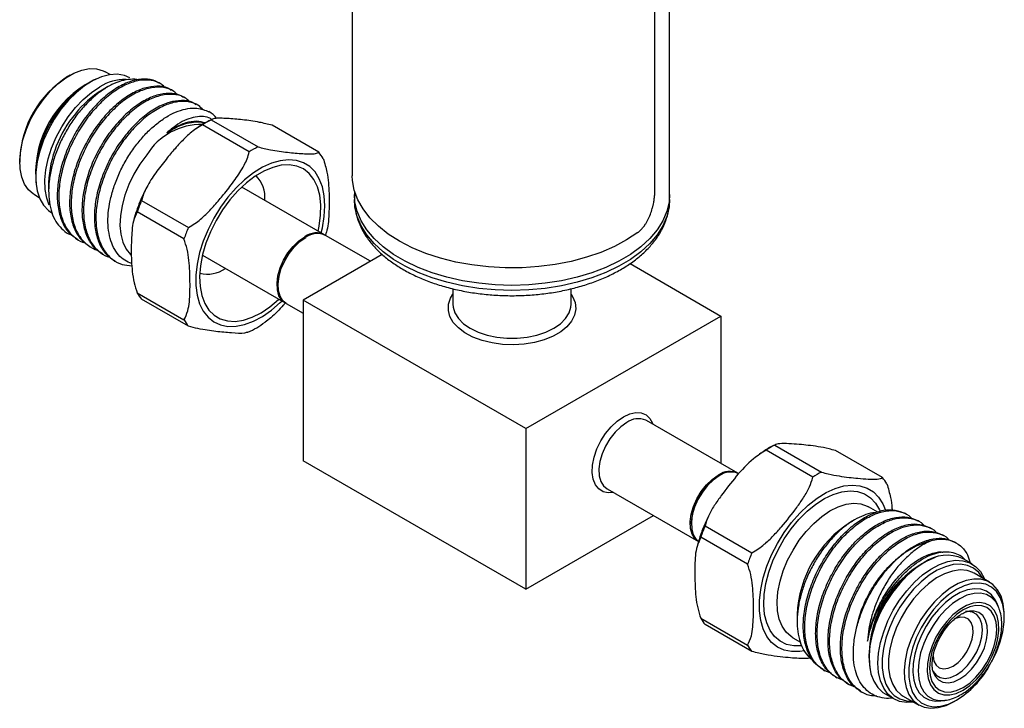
# Model space of a CAD drawing. Header units: inches. Extents: x 3.21 to 12.47, y 1.43 to 9.58.
# Tile 8 of 11: x 10.55 to 12.11, y 7.4 to 8.49. Entities that reach past the tile are written whole.
import ezdxf

# ---------------------------------------------------------------- set-up
doc = ezdxf.new("R2010")
doc.units = ezdxf.units.IN
doc.header["$MEASUREMENT"] = 0

msp = doc.modelspace()

# ---------------------------------------------------------------- linework, layer by layer
at = {"color": 7, "linetype": 'Continuous', "lineweight": 25}
for p, q in [((11.5833, 8.2136), (11.5833, 9.162)), ((11.56, 8.2187), (11.56, 9.0235)), ((11.0798, 8.8164), (11.0798, 8.2434)), ((10.6955, 8.4039), (10.6878, 8.4084)), ((10.6315, 8.4028), (10.628, 8.4007)), ((10.673, 8.3968), (10.6692, 8.395)), ((10.6914, 8.3843), (10.6828, 8.3793)), ((10.7757, 8.3894), (10.7732, 8.3908)), ((10.7953, 8.378), (10.7929, 8.3794)), ((10.815, 8.3667), (10.8125, 8.3681)), ((10.8346, 8.3553), (10.8322, 8.3568)), ((10.8559, 8.3321), (10.9302, 8.2892)), ((10.9162, 8.2812), (10.842, 8.324)), ((11.0267, 8.2806), (10.9525, 8.3235)), ((10.552, 8.2691), (10.552, 8.265)), ((10.5776, 8.2362), (10.5779, 8.232)), ((10.5979, 8.2324), (10.5979, 8.2187)), ((11.0358, 8.1497), (10.9045, 8.2255)), ((10.5753, 8.2135), (10.583, 8.209)), ((11.0833, 8.2191), (11.0833, 8.2136)), ((11.0833, 8.2136), (11.0833, 8.2056)), ((11.5833, 8.2056), (11.5833, 8.2136)), ((10.7454, 8.204), (10.8197, 8.1611)), ((10.8127, 8.1431), (10.7385, 8.186)), ((10.6431, 8.1426), (10.6455, 8.1412)), ((11.1085, 8.1077), (11.0375, 8.1487)), ((10.6627, 8.1313), (10.6652, 8.1299)), ((10.6823, 8.1199), (10.6848, 8.1185)), ((10.842, 8.1172), (10.9733, 8.0415)), ((11.1272, 8.1185), (11.0019, 8.0461)), ((10.702, 8.1086), (10.7044, 8.1072)), ((11.5206, 8.1039), (11.6648, 8.0206)), ((11.2396, 8.064), (11.2396, 8.0395)), ((11.4271, 8.0395), (11.4271, 8.064)), ((10.7385, 8.0573), (10.8127, 8.0144)), ((10.8197, 8.0045), (10.7454, 8.0473)), ((10.975, 8.0405), (11.0019, 8.025)), ((11.3554, 7.842), (11.0019, 8.0461)), ((11.0019, 8.0461), (11.0019, 7.791)), ((11.3554, 7.842), (11.6648, 8.0206)), ((11.6648, 8.0206), (11.6648, 7.7866)), ((11.5466, 7.8548), (11.5457, 7.8553)), ((11.6916, 7.7711), (11.5466, 7.8548)), ((11.3554, 7.842), (11.3554, 7.5869)), ((11.7504, 7.8157), (11.8247, 7.7729)), ((11.8107, 7.7648), (11.7365, 7.8077)), ((11.9212, 7.7642), (11.8469, 7.8071)), ((11.3554, 7.5869), (11.0019, 7.791)), ((11.6621, 7.767), (11.6603, 7.766)), ((11.4841, 7.7466), (11.6291, 7.6629)), ((11.9137, 7.7093), (11.8989, 7.7179)), ((11.9597, 7.7058), (11.9573, 7.7072)), ((11.3554, 7.5869), (11.5581, 7.7039)), ((11.6179, 7.6925), (11.6179, 7.6905)), ((11.877, 7.6972), (11.8707, 7.6935)), ((11.9794, 7.6945), (11.9769, 7.6959)), ((11.6399, 7.6876), (11.7142, 7.6447)), ((11.999, 7.6831), (11.9966, 7.6846)), ((12.0187, 7.6718), (12.0162, 7.6732)), ((11.7072, 7.6267), (11.633, 7.6696)), ((12.0383, 7.6605), (12.0359, 7.6619)), ((11.9874, 7.6292), (11.9838, 7.6272)), ((12.0634, 7.6272), (12.0493, 7.6354)), ((12.0914, 7.5981), (12.0666, 7.6124)), ((12.1057, 7.5584), (12.1033, 7.5644)), ((11.633, 7.5409), (11.7072, 7.498)), ((11.7859, 7.5466), (11.7859, 7.5358)), ((12.1147, 7.5425), (12.1147, 7.5466)), ((11.7142, 7.4881), (11.6399, 7.531)), ((11.7789, 7.51), (11.7911, 7.5029)), ((11.8999, 7.4818), (11.8999, 7.4777)), ((11.8271, 7.4591), (11.8296, 7.4577)), ((11.8468, 7.4477), (11.8492, 7.4463)), ((12.0027, 7.4535), (12.0031, 7.4524)), ((11.8664, 7.4364), (11.8689, 7.435)), ((11.886, 7.4251), (11.8885, 7.4236)), ((11.9255, 7.421), (11.9397, 7.4128)), ((11.9541, 7.4175), (11.9789, 7.4032)), ((12.014, 7.4097), (12.0204, 7.4106)), ((12.0351, 7.4088), (12.0387, 7.4108))]:
    msp.add_line(p, q, dxfattribs=at)
at = {"color": 7, "linetype": 'Continuous', "lineweight": 25, "flags": 128}
for points in [[(10.5753, 8.2135), (10.5741, 8.2142), (10.566, 8.221), (10.5596, 8.2301), (10.5551, 8.2413), (10.5525, 8.2543), (10.552, 8.2687), (10.5536, 8.2843), (10.5571, 8.3006), (10.5626, 8.3171), (10.5699, 8.3335), (10.5788, 8.3492), (10.589, 8.364), (10.6003, 8.3774), (10.6125, 8.3891), (10.6251, 8.3988), (10.6379, 8.4062), (10.6506, 8.4111), (10.6627, 8.4134), (10.674, 8.4131), (10.6843, 8.4101), (10.6878, 8.4084)], [(10.7269, 8.3987), (10.7181, 8.4026), (10.7069, 8.4045), (10.6946, 8.4037), (10.6817, 8.4004), (10.6684, 8.3945), (10.655, 8.3862), (10.6419, 8.3756), (10.6293, 8.3631), (10.6175, 8.3489), (10.6068, 8.3334), (10.5975, 8.3169), (10.5898, 8.2998), (10.5839, 8.2825), (10.5799, 8.2654), (10.5778, 8.2489), (10.5778, 8.2335), (10.5799, 8.2194), (10.5839, 8.2069), (10.5898, 8.1965), (10.5975, 8.1883), (10.6032, 8.1844)], [(10.599, 8.1967), (10.5949, 8.2079), (10.5923, 8.2216), (10.5918, 8.2368), (10.5933, 8.253), (10.5969, 8.27), (10.6024, 8.2873), (10.6097, 8.3045), (10.6186, 8.3212), (10.6289, 8.337), (10.6404, 8.3515), (10.6528, 8.3645), (10.6659, 8.3755), (10.6792, 8.3844)], [(10.7535, 8.2764), (10.7428, 8.2617), (10.7333, 8.246), (10.7253, 8.2296), (10.7189, 8.2128), (10.7144, 8.1961), (10.7118, 8.1799), (10.7111, 8.1646), (10.7124, 8.1504), (10.7157, 8.1378), (10.7209, 8.127), (10.7278, 8.1183), (10.7286, 8.1175)], [(11.0305, 8.1528), (11.0324, 8.1607), (11.0353, 8.1786), (11.0363, 8.1956), (11.0353, 8.2115), (11.0324, 8.226), (11.0275, 8.2387), (11.0208, 8.2494), (11.0123, 8.2579), (11.0024, 8.264), (10.9911, 8.2677), (10.9787, 8.2688), (10.9655, 8.2673), (10.9516, 8.2633), (10.9374, 8.2568), (10.9231, 8.248), (10.909, 8.237), (10.8954, 8.224), (10.8825, 8.2094)], [(11.0256, 8.1556), (11.0273, 8.1636), (11.0296, 8.1809), (11.03, 8.1974), (11.0283, 8.2125), (11.0246, 8.226), (11.0189, 8.2376), (11.0114, 8.247), (11.0023, 8.2541), (10.9917, 8.2587), (10.9799, 8.2607), (10.9671, 8.26), (10.9536, 8.2567), (10.9397, 8.2508), (10.9256, 8.2425), (10.9117, 8.2319), (10.8983, 8.2193), (10.8857, 8.2049)], [(11.5329, 8.1531), (11.5153, 8.1415), (11.4958, 8.131), (11.4744, 8.1218), (11.4514, 8.1139), (11.4272, 8.1074), (11.4019, 8.1025), (11.3758, 8.0991), (11.3493, 8.0973), (11.3226, 8.0972), (11.296, 8.0986), (11.2698, 8.1017), (11.2444, 8.1063), (11.2199, 8.1125), (11.1967, 8.1201), (11.1749, 8.1291), (11.155, 8.1394), (11.137, 8.1508), (11.1212, 8.1632), (11.1078, 8.1765), (11.0969, 8.1906), (11.0886, 8.2053), (11.083, 8.2203), (11.0802, 8.2357), (11.0798, 8.2434)], [(10.8825, 8.2094), (10.8707, 8.1933), (10.86, 8.1761), (10.8509, 8.1581), (10.8433, 8.1397), (10.8375, 8.1213), (10.8335, 8.1031), (10.8315, 8.0856), (10.8315, 8.0691), (10.8335, 8.0539), (10.8375, 8.0403), (10.8433, 8.0286), (10.8509, 8.0189), (10.86, 8.0116), (10.8707, 8.0067), (10.8825, 8.0043), (10.8954, 8.0045), (10.909, 8.0072), (10.9231, 8.0125), (10.9374, 8.0202), (10.9516, 8.0301), (10.9655, 8.0421), (10.968, 8.0445)], [(10.8857, 8.2049), (10.874, 8.1891), (10.8637, 8.1721), (10.8548, 8.1544), (10.8476, 8.1363), (10.8423, 8.1182), (10.8389, 8.1005), (10.8375, 8.0836), (10.8382, 8.0677), (10.8409, 8.0534), (10.8456, 8.0408), (10.8522, 8.0302), (10.8605, 8.022), (10.8704, 8.0161), (10.8816, 8.0128), (10.894, 8.0122), (10.9072, 8.0142), (10.9209, 8.0188), (10.935, 8.0259), (10.949, 8.0354), (10.9627, 8.047), (10.9631, 8.0474)], [(11.3333, 8.0693), (11.3067, 8.0701), (11.2805, 8.0726), (11.2548, 8.0766), (11.23, 8.0822), (11.2064, 8.0893), (11.1842, 8.0978), (11.1637, 8.1076), (11.1452, 8.1186), (11.1287, 8.1307), (11.1146, 8.1437), (11.103, 8.1575), (11.094, 8.172), (11.0876, 8.1869), (11.0841, 8.2021), (11.0833, 8.2136)], [(11.3333, 8.0693), (11.3067, 8.0701), (11.2805, 8.0726), (11.2548, 8.0766), (11.23, 8.0822), (11.2064, 8.0893), (11.1842, 8.0978), (11.1637, 8.1076), (11.1452, 8.1186), (11.1287, 8.1307), (11.1146, 8.1437), (11.103, 8.1575), (11.094, 8.172), (11.0876, 8.1869), (11.0841, 8.2021), (11.0833, 8.2136)], [(11.3333, 8.0613), (11.3067, 8.0621), (11.2805, 8.0645), (11.2548, 8.0686), (11.23, 8.0742), (11.2064, 8.0813), (11.1842, 8.0898), (11.1637, 8.0996), (11.1452, 8.1106), (11.1287, 8.1226), (11.1146, 8.1357), (11.103, 8.1495), (11.094, 8.1639), (11.0876, 8.1789), (11.0841, 8.1941), (11.0833, 8.2056)], [(11.5833, 8.2136), (11.5825, 8.2021), (11.579, 8.1869), (11.5727, 8.172), (11.5636, 8.1575), (11.552, 8.1437), (11.5379, 8.1307), (11.5215, 8.1186), (11.5029, 8.1076), (11.4824, 8.0978), (11.4602, 8.0893), (11.4366, 8.0822), (11.4118, 8.0766), (11.3862, 8.0726), (11.3599, 8.0701), (11.3333, 8.0693)], [(11.5833, 8.2136), (11.5825, 8.2021), (11.579, 8.1869), (11.5727, 8.172), (11.5636, 8.1575), (11.552, 8.1437), (11.5379, 8.1307), (11.5215, 8.1186), (11.5029, 8.1076), (11.4824, 8.0978), (11.4602, 8.0893), (11.4366, 8.0822), (11.4118, 8.0766), (11.3862, 8.0726), (11.3599, 8.0701), (11.3333, 8.0693)], [(11.5833, 8.2056), (11.5825, 8.1941), (11.579, 8.1789), (11.5727, 8.1639), (11.5636, 8.1495), (11.552, 8.1357), (11.5379, 8.1226), (11.5215, 8.1106), (11.5029, 8.0996), (11.4824, 8.0898), (11.4602, 8.0813), (11.4366, 8.0742), (11.4118, 8.0686), (11.3862, 8.0645), (11.3599, 8.0621), (11.3333, 8.0613)], [(10.9742, 8.041), (10.9741, 8.041), (10.9679, 8.0458), (10.9635, 8.053), (10.9609, 8.0622), (10.9604, 8.0729), (10.9619, 8.0847), (10.9655, 8.097), (10.9708, 8.1092), (10.9778, 8.1208), (10.986, 8.1312), (10.995, 8.14), (11.0045, 8.1466)], [(10.975, 8.0405), (10.9697, 8.0448), (10.9652, 8.052), (10.9627, 8.0612), (10.9622, 8.0719), (10.9637, 8.0837), (10.9672, 8.0959), (10.9726, 8.1082), (10.9795, 8.1198), (10.9877, 8.1302), (10.9968, 8.1389), (11.0063, 8.1456)], [(11.4271, 8.0555), (11.4295, 8.0517), (11.4335, 8.042), (11.4345, 8.0321), (11.4327, 8.0223), (11.428, 8.0127), (11.4206, 8.0038), (11.4107, 7.9957), (11.3986, 7.9887), (11.3846, 7.983), (11.3691, 7.9787), (11.3525, 7.976), (11.3355, 7.9749), (11.3183, 7.9756), (11.3016, 7.9779), (11.2858, 7.9818), (11.2714, 7.9871), (11.2587, 7.9938), (11.2482, 8.0017), (11.2402, 8.0104), (11.2348, 8.0199), (11.2323, 8.0297), (11.2326, 8.0396), (11.2359, 8.0493), (11.2396, 8.0555)], [(11.2396, 8.0395), (11.2399, 8.0348), (11.2428, 8.0255), (11.2484, 8.0166), (11.2565, 8.0085), (11.267, 8.0012), (11.2795, 7.9952), (11.2937, 7.9904), (11.3091, 7.9872), (11.3251, 7.9856), (11.3415, 7.9856), (11.3576, 7.9872), (11.3729, 7.9904), (11.3871, 7.9952), (11.3996, 8.0012), (11.4101, 8.0085), (11.4183, 8.0166), (11.4239, 8.0255), (11.4267, 8.0348), (11.4271, 8.0395)], [(11.4946, 7.7405), (11.4861, 7.7399), (11.4779, 7.7418), (11.471, 7.7462), (11.4657, 7.7529), (11.4622, 7.7618), (11.4607, 7.7723), (11.4612, 7.7842), (11.4637, 7.7968), (11.4681, 7.8097), (11.4742, 7.8224), (11.4818, 7.8343), (11.4906, 7.845), (11.5001, 7.854), (11.5101, 7.8609)], [(11.5101, 7.8609), (11.5201, 7.8655), (11.5296, 7.8675), (11.5384, 7.867), (11.546, 7.8638), (11.5521, 7.8582), (11.5565, 7.8504), (11.5571, 7.8488)], [(11.5154, 7.8517), (11.5059, 7.845), (11.4968, 7.8363), (11.4887, 7.8259), (11.4817, 7.8143), (11.4764, 7.802), (11.4728, 7.7897), (11.4713, 7.778), (11.4718, 7.7672), (11.4743, 7.7581), (11.4788, 7.7509), (11.4841, 7.7466)], [(11.6291, 7.6629), (11.6238, 7.6672), (11.6193, 7.6744), (11.6167, 7.6836), (11.6162, 7.6943), (11.6178, 7.7061), (11.6213, 7.7184), (11.6267, 7.7306), (11.6336, 7.7422), (11.6418, 7.7526), (11.6509, 7.7614), (11.6604, 7.768)], [(11.6621, 7.767), (11.6526, 7.7603), (11.6436, 7.7516), (11.6354, 7.7412), (11.6284, 7.7296), (11.6231, 7.7173), (11.6195, 7.705), (11.618, 7.6933), (11.6185, 7.6825), (11.6211, 7.6734), (11.6255, 7.6662), (11.6309, 7.6618)], [(11.777, 7.4879), (11.7652, 7.4903), (11.7545, 7.4952), (11.7453, 7.5026), (11.7378, 7.5122), (11.7319, 7.5239), (11.728, 7.5375), (11.726, 7.5527), (11.726, 7.5693), (11.728, 7.5868), (11.7319, 7.6049), (11.7378, 7.6234), (11.7453, 7.6418), (11.7545, 7.6597), (11.7652, 7.6769), (11.777, 7.693), (11.7899, 7.7077), (11.8035, 7.7206), (11.8176, 7.7316), (11.8319, 7.7404), (11.8461, 7.7469), (11.86, 7.7509), (11.8732, 7.7524), (11.8856, 7.7513), (11.8969, 7.7476), (11.9068, 7.7415), (11.9152, 7.733), (11.922, 7.7223), (11.926, 7.7125)], [(11.7928, 7.4972), (11.7806, 7.497), (11.769, 7.4994), (11.7588, 7.5044), (11.75, 7.5118), (11.7429, 7.5215), (11.7376, 7.5334), (11.7342, 7.547), (11.7329, 7.5623), (11.7335, 7.5787), (11.7362, 7.5961), (11.7409, 7.6139), (11.7474, 7.6319), (11.7557, 7.6497), (11.7655, 7.6668), (11.7766, 7.6829), (11.7888, 7.6976), (11.8019, 7.7108), (11.8155, 7.7219), (11.8295, 7.7309), (11.8433, 7.7376), (11.8569, 7.7417), (11.8699, 7.7433), (11.8819, 7.7422), (11.8929, 7.7385), (11.9024, 7.7323), (11.9104, 7.7237), (11.9166, 7.7129), (11.9174, 7.711)], [(11.7789, 7.51), (11.7763, 7.5117), (11.7683, 7.5188), (11.7619, 7.5283), (11.7574, 7.5397), (11.7547, 7.5529), (11.7541, 7.5675), (11.7554, 7.5831), (11.7587, 7.5996), (11.7638, 7.6163), (11.7708, 7.633), (11.7793, 7.6492), (11.7892, 7.6647), (11.8003, 7.6789), (11.8123, 7.6916), (11.8249, 7.7025), (11.8378, 7.7113), (11.8508, 7.7178), (11.8635, 7.7219), (11.8756, 7.7235), (11.8868, 7.7225), (11.897, 7.7189), (11.8989, 7.7179)], [(11.9874, 7.6292), (11.974, 7.6204), (11.961, 7.6093), (11.9486, 7.5963), (11.937, 7.5818), (11.9267, 7.566), (11.9178, 7.5493), (11.9105, 7.5321), (11.905, 7.5148), (11.9015, 7.4978), (11.9, 7.4816), (11.9005, 7.4664), (11.903, 7.4527), (11.9075, 7.4408), (11.9139, 7.4309), (11.9221, 7.4233), (11.9255, 7.421)], [(11.9141, 7.4695), (11.9151, 7.4855), (11.9182, 7.5023), (11.9232, 7.5196), (11.93, 7.5368), (11.9385, 7.5537), (11.9485, 7.5698), (11.9598, 7.5847), (11.972, 7.598), (11.9849, 7.6096), (11.9982, 7.6191), (12.0116, 7.6262), (12.0248, 7.6308), (12.0374, 7.6329), (12.0491, 7.6323), (12.0598, 7.6291), (12.0691, 7.6233), (12.0768, 7.6151), (12.0827, 7.6046), (12.0836, 7.6026)], [(12.0811, 7.604), (12.0807, 7.6048), (12.0741, 7.6138), (12.0659, 7.6206), (12.0562, 7.6249), (12.0454, 7.6268), (12.0336, 7.6261), (12.0211, 7.6228), (12.0083, 7.6171), (11.9954, 7.6091), (11.9828, 7.599), (11.9706, 7.5869), (11.9593, 7.5733), (11.949, 7.5583), (11.94, 7.5424), (11.9326, 7.5259), (11.9269, 7.5092), (11.923, 7.4928), (11.921, 7.4769), (11.921, 7.462), (11.923, 7.4484), (11.9269, 7.4364), (11.9326, 7.4264), (11.94, 7.4185), (11.949, 7.4129), (11.9593, 7.4098), (11.9686, 7.4091)], [(12.0648, 7.6134), (12.0556, 7.6166), (12.0445, 7.6176), (12.0325, 7.6159), (12.02, 7.6117), (12.0072, 7.6049), (11.9945, 7.5958), (11.9822, 7.5845), (11.9706, 7.5715), (11.9601, 7.557), (11.9508, 7.5415), (11.9431, 7.5252), (11.9372, 7.5087), (11.9331, 7.4923), (11.9311, 7.4766), (11.9311, 7.4618), (11.9331, 7.4484), (11.9372, 7.4367), (11.9431, 7.427), (11.9508, 7.4196), (11.9541, 7.4175)], [(12.0666, 7.6124), (12.0655, 7.613), (12.0648, 7.6134)], [(12.1147, 7.5466), (12.1146, 7.5502), (12.1131, 7.564), (12.1095, 7.5762), (12.104, 7.5863), (12.0967, 7.5943), (12.0879, 7.5999), (12.0776, 7.6028), (12.0663, 7.6032), (12.0542, 7.6008), (12.0415, 7.5959), (12.0287, 7.5885), (12.0161, 7.5788), (12.0039, 7.5672), (11.9926, 7.5537), (11.9824, 7.539), (11.9735, 7.5232), (11.9662, 7.5068), (11.9607, 7.4903), (11.9572, 7.474), (11.9556, 7.4585), (11.9562, 7.444), (11.9587, 7.431), (11.9633, 7.4198), (11.9697, 7.4107), (11.9777, 7.4039), (11.9873, 7.3996), (11.9982, 7.398), (12.0099, 7.399), (12.0224, 7.4026), (12.0351, 7.4088), (12.0351, 7.4088)], [(12.0951, 7.4724), (12.1023, 7.4873), (12.1083, 7.5035), (12.1123, 7.5196), (12.1144, 7.5351), (12.1144, 7.5496), (12.1123, 7.5627), (12.1083, 7.5741), (12.1023, 7.5834), (12.0946, 7.5903), (12.0853, 7.5948), (12.0748, 7.5967), (12.0633, 7.5959), (12.0512, 7.5924), (12.0387, 7.5864), (12.0261, 7.578), (12.014, 7.5674), (12.0025, 7.5549), (11.992, 7.5409), (11.9827, 7.5258), (11.975, 7.5099), (11.969, 7.4937), (11.965, 7.4776), (11.9629, 7.4621), (11.9629, 7.4476), (11.965, 7.4345), (11.969, 7.4232), (11.975, 7.4139), (11.9827, 7.4069), (11.992, 7.4024), (12.0025, 7.4005), (12.014, 7.4013), (12.0261, 7.4048), (12.0387, 7.4108), (12.0387, 7.4108)], [(12.1033, 7.5644), (12.1004, 7.5702), (12.0943, 7.5782), (12.0865, 7.5839), (12.0774, 7.5871), (12.0671, 7.5878), (12.0561, 7.586), (12.0445, 7.5816), (12.0328, 7.5748), (12.0212, 7.5658), (12.0102, 7.5549), (11.9999, 7.5424), (11.9908, 7.5286), (11.983, 7.514), (11.9769, 7.4989), (11.9725, 7.4838), (11.97, 7.4691), (11.9695, 7.4553), (11.971, 7.4427), (11.9745, 7.4318), (11.9798, 7.4227), (11.9867, 7.4159), (11.9952, 7.4114), (12.0049, 7.4094), (12.014, 7.4097)], [(12.1057, 7.5584), (12.1012, 7.5668), (12.0946, 7.5738), (12.0865, 7.5786), (12.077, 7.5807), (12.0666, 7.5803), (12.0554, 7.5774), (12.044, 7.5719), (12.0325, 7.5641), (12.0213, 7.5542), (12.0109, 7.5426), (12.0015, 7.5295), (11.9933, 7.5154), (11.9867, 7.5007), (11.9818, 7.4858), (11.9789, 7.4712), (11.9779, 7.4574), (11.9789, 7.4447), (11.9818, 7.4336), (11.9867, 7.4243), (11.9933, 7.4172), (12.0015, 7.4125), (12.0109, 7.4104), (12.0204, 7.4106)], [(12.0493, 7.4268), (12.06, 7.4342), (12.0704, 7.4437), (12.08, 7.455), (12.0885, 7.4676), (12.0956, 7.4811), (12.101, 7.4951), (12.1046, 7.5089), (12.1061, 7.5222), (12.1056, 7.5344), (12.1031, 7.545), (12.0986, 7.5538), (12.0923, 7.5604), (12.0844, 7.5645), (12.0753, 7.566), (12.0653, 7.5648), (12.0547, 7.561), (12.0439, 7.5548), (12.0332, 7.5463), (12.0232, 7.5359), (12.0141, 7.5238), (12.0062, 7.5107), (12, 7.4969), (11.9955, 7.4829), (11.9929, 7.4693), (11.9924, 7.4565), (11.9939, 7.4451), (11.9975, 7.4353), (12.0029, 7.4276), (12.01, 7.4222), (12.0185, 7.4194), (12.0281, 7.4192), (12.0385, 7.4217), (12.0493, 7.4268)], [(12.0493, 7.4308), (12.0597, 7.438), (12.0697, 7.4473), (12.0789, 7.4583), (12.087, 7.4707), (12.0937, 7.4839), (12.0986, 7.4974), (12.1016, 7.5107), (12.1026, 7.5233), (12.1016, 7.5347), (12.0986, 7.5445), (12.0937, 7.5524), (12.087, 7.5579), (12.0789, 7.5609), (12.0697, 7.5612), (12.0597, 7.559), (12.0493, 7.5541), (12.0388, 7.5469), (12.0288, 7.5376), (12.0196, 7.5266), (12.0115, 7.5143), (12.0049, 7.5011), (11.9999, 7.4876), (11.9969, 7.4743), (11.9959, 7.4617), (11.9969, 7.4502), (11.9999, 7.4404), (12.0049, 7.4326), (12.0115, 7.4271), (12.0196, 7.4241), (12.0288, 7.4237), (12.0388, 7.426), (12.0493, 7.4308)], [(12.0387, 7.4511), (12.0478, 7.4576), (12.0565, 7.4661), (12.0643, 7.4763), (12.0708, 7.4876), (12.0757, 7.4994), (12.0788, 7.5112), (12.0798, 7.5224), (12.0788, 7.5323), (12.0757, 7.5406), (12.0708, 7.5468), (12.0643, 7.5506), (12.0565, 7.5517), (12.0533, 7.5515)], [(12.044, 7.4445), (12.0535, 7.4512), (12.0625, 7.4599), (12.0707, 7.4704), (12.0776, 7.4819), (12.083, 7.4942), (12.0865, 7.5065), (12.0881, 7.5183), (12.0876, 7.529), (12.085, 7.5381), (12.0805, 7.5453), (12.0744, 7.5501), (12.0667, 7.5524), (12.0596, 7.5523)], [(12.1066, 7.5561), (12.1061, 7.5575), (12.1057, 7.5584)], [(12.0333, 7.465), (12.0412, 7.4707), (12.0486, 7.4784), (12.0551, 7.4875), (12.0601, 7.4975), (12.0635, 7.5078), (12.065, 7.5177), (12.0645, 7.5266), (12.0621, 7.534), (12.0578, 7.5393), (12.052, 7.5422), (12.045, 7.5426), (12.0373, 7.5405), (12.0347, 7.5392)], [(11.797, 7.4892), (11.7899, 7.4881), (11.777, 7.4879)], [(12.0015, 7.4812), (12.0015, 7.4811), (12.003, 7.4729), (12.0064, 7.4665), (12.0115, 7.4624), (12.0179, 7.4607), (12.0254, 7.4616), (12.0333, 7.465)], [(11.9711, 7.4077), (11.9598, 7.4071), (11.9485, 7.409), (11.9385, 7.4135), (11.93, 7.4206), (11.9232, 7.4299), (11.9182, 7.4414), (11.9151, 7.4547), (11.9141, 7.4695)], [(12.0002, 7.4595), (12.0016, 7.4566), (12.0065, 7.4504), (12.013, 7.4467), (12.0208, 7.4455), (12.0295, 7.447), (12.0387, 7.4511)], [(12.0031, 7.4524), (12.0049, 7.4491), (12.0103, 7.4431), (12.0172, 7.4395), (12.0254, 7.4385), (12.0345, 7.4402), (12.044, 7.4445)]]:
    msp.add_lwpolyline(points, dxfattribs=at)
at = {"color": 7, "linetype": 'Continuous', "lineweight": 25}
for centre, radius, start, end in [((10.7154, 8.2625), 0.1635, 122.3073, 177.6981), ((10.7426, 8.2468), 0.1654, 117.4654, 182.5399), ((10.7552, 8.2396), 0.1776, 118.9343, 181.0711), ((10.7198, 8.321), 0.0753, 89.1699, 122.6129), ((10.7618, 8.2475), 0.1537, 120.9419, 142.1918), ((10.827, 8.3031), 0.0491, 39.7747, 58.9975), ((10.7785, 8.2252), 0.1807, 139.8601, 177.7286), ((10.9313, 8.1854), 0.1649, 117.1951, 122.7995), ((10.8403, 8.2228), 0.102, 88.7803, 148.327), ((11.0055, 8.1426), 0.1649, 117.1951, 122.7995), ((10.9727, 8.2352), 0.0705, 30.1628, 40.0386), ((10.8932, 8.2096), 0.0479, 353.8717, 44.9501), ((11.0055, 8.0927), 0.2829, 156.839, 160.7496), ((11.0798, 8.0499), 0.2829, 156.839, 160.7496), ((11.0226, 8.1221), 0.0305, 62.721, 126.4015), ((11.0245, 8.1207), 0.0309, 65.1287, 126.1818), ((10.8497, 8.1369), 0.0498, 256.0465, 305.1424), ((10.7994, 8.0927), 0.0705, 210.1628, 220.0386), ((10.8737, 8.0499), 0.0705, 210.1628, 220.0386), ((11.5338, 7.8264), 0.0313, 67.5809, 125.9502), ((11.8258, 7.6691), 0.1649, 117.1951, 122.7995), ((11.6785, 7.7435), 0.0305, 62.721, 126.4015), ((11.6804, 7.7421), 0.0309, 65.1287, 126.1818), ((11.9, 7.6262), 0.1649, 117.1951, 122.7995), ((11.7096, 7.6886), 0.0918, 122.4667, 177.5333), ((11.8672, 7.7189), 0.0705, 30.1628, 40.0386), ((11.969, 7.5388), 0.1833, 122.4269, 177.5784), ((11.9, 7.5763), 0.2829, 156.839, 160.7496), ((12.0369, 7.5283), 0.1412, 104.3492, 141.5661), ((11.9742, 7.5335), 0.2829, 156.839, 160.7496), ((12.0809, 7.4742), 0.1812, 122.3869, 177.6131), ((12.0671, 7.4822), 0.1671, 111.8402, 188.1652), ((12.0235, 7.5801), 0.061, 65.0008, 126.3097), ((11.6939, 7.5763), 0.0705, 210.1628, 220.0386), ((11.7682, 7.5335), 0.0705, 210.1628, 220.0386), ((11.956, 7.5428), 0.1558, 302.0617, 329.9672)]:
    msp.add_arc(centre, radius, start, end, dxfattribs=at)
for points, knots in [([(10.7413, 8.3954), (10.7411, 8.3955), (10.7371, 8.3969), (10.7277, 8.3967), (10.7135, 8.3945), (10.6983, 8.3885), (10.683, 8.3795), (10.6677, 8.3674), (10.653, 8.3527), (10.6392, 8.3357), (10.627, 8.317), (10.6164, 8.2969), (10.608, 8.2761), (10.6019, 8.255), (10.5984, 8.2346), (10.5975, 8.2149), (10.5994, 8.1969), (10.6039, 8.1808), (10.611, 8.1673), (10.6208, 8.1571), (10.6286, 8.1507), (10.6341, 8.1496), (10.6348, 8.1495)], [0, 0, 0, 0, 0.002398, 0.055182, 0.109496, 0.16233, 0.216647, 0.27032, 0.32555, 0.379221, 0.434413, 0.488719, 0.544584, 0.599146, 0.655279, 0.710162, 0.766603, 0.822054, 0.879113, 0.934584, 0.991612, 1, 1, 1, 1]), ([(10.7728, 8.3901), (10.7711, 8.3913), (10.7647, 8.3959), (10.7504, 8.3976), (10.7307, 8.3949), (10.7097, 8.3857), (10.6884, 8.3709), (10.668, 8.351), (10.6495, 8.3271), (10.6338, 8.3003), (10.6218, 8.2717), (10.614, 8.2431), (10.6108, 8.2155), (10.6125, 8.1902), (10.6191, 8.1687), (10.6292, 8.1522), (10.6388, 8.1459), (10.6433, 8.143)], [0, 0, 0, 0, 0.025796, 0.096882, 0.166621, 0.236359, 0.307445, 0.378141, 0.447342, 0.517886, 0.589016, 0.658986, 0.72851, 0.79953, 0.870355, 0.93961, 1, 1, 1, 1]), ([(10.7829, 8.383), (10.781, 8.385), (10.775, 8.3913), (10.761, 8.3955), (10.7422, 8.3955), (10.7215, 8.3891), (10.7003, 8.3767), (10.6793, 8.3589), (10.6599, 8.3367), (10.6429, 8.3111), (10.6291, 8.2831), (10.6194, 8.2543), (10.6141, 8.2261), (10.6136, 8.1997), (10.618, 8.1763), (10.627, 8.1571), (10.6399, 8.1442), (10.6502, 8.1375), (10.6562, 8.1366), (10.6565, 8.1366)], [0, 0, 0, 0, 0.031121, 0.096733, 0.161807, 0.22564, 0.290852, 0.356424, 0.420754, 0.485083, 0.550655, 0.615867, 0.679701, 0.744774, 0.810386, 0.874929, 0.93906, 0.997604, 1, 1, 1, 1]), ([(10.7925, 8.3788), (10.7908, 8.38), (10.7844, 8.3846), (10.77, 8.3862), (10.7504, 8.3835), (10.7293, 8.3744), (10.708, 8.3595), (10.6876, 8.3396), (10.6692, 8.3158), (10.6535, 8.289), (10.6414, 8.2604), (10.6336, 8.2317), (10.6304, 8.2042), (10.6321, 8.1788), (10.6387, 8.1574), (10.6488, 8.1409), (10.6585, 8.1346), (10.6629, 8.1316)], [0, 0, 0, 0, 0.025796, 0.096882, 0.166621, 0.236359, 0.307445, 0.378141, 0.447342, 0.517886, 0.589016, 0.658986, 0.72851, 0.79953, 0.870355, 0.93961, 1, 1, 1, 1]), ([(10.8026, 8.3716), (10.8006, 8.3736), (10.7946, 8.3799), (10.7806, 8.3842), (10.7618, 8.3842), (10.7412, 8.3777), (10.7199, 8.3654), (10.699, 8.3476), (10.6795, 8.3254), (10.6625, 8.2998), (10.6487, 8.2718), (10.639, 8.243), (10.6337, 8.2148), (10.6332, 8.1883), (10.6376, 8.1649), (10.6466, 8.1458), (10.6596, 8.1328), (10.6698, 8.1262), (10.6759, 8.1253), (10.6761, 8.1252)], [0, 0, 0, 0, 0.031121, 0.096733, 0.161807, 0.22564, 0.290852, 0.356424, 0.420754, 0.485083, 0.550655, 0.615867, 0.679701, 0.744774, 0.810386, 0.874929, 0.93906, 0.997604, 1, 1, 1, 1]), ([(10.8121, 8.3674), (10.8104, 8.3686), (10.804, 8.3732), (10.7896, 8.3749), (10.77, 8.3722), (10.7489, 8.363), (10.7277, 8.3482), (10.7073, 8.3283), (10.6888, 8.3045), (10.6731, 8.2777), (10.6611, 8.2491), (10.6533, 8.2204), (10.6501, 8.1928), (10.6517, 8.1675), (10.6583, 8.146), (10.6685, 8.1296), (10.6781, 8.1232), (10.6826, 8.1203)], [0, 0, 0, 0, 0.025796, 0.096882, 0.166621, 0.236359, 0.307445, 0.378141, 0.447342, 0.517886, 0.589016, 0.658986, 0.72851, 0.79953, 0.870355, 0.93961, 1, 1, 1, 1]), ([(10.8222, 8.3603), (10.8203, 8.3623), (10.8142, 8.3686), (10.8002, 8.3729), (10.7815, 8.3728), (10.7608, 8.3664), (10.7396, 8.3541), (10.7186, 8.3363), (10.6992, 8.3141), (10.6821, 8.2885), (10.6684, 8.2605), (10.6586, 8.2316), (10.6534, 8.2035), (10.6529, 8.177), (10.6573, 8.1536), (10.6662, 8.1344), (10.6792, 8.1215), (10.6895, 8.1148), (10.6955, 8.1139), (10.6957, 8.1139)], [0, 0, 0, 0, 0.0311211, 0.0967333, 0.1618066, 0.22564, 0.2908521, 0.3564241, 0.4207536, 0.485083, 0.550655, 0.6158671, 0.6797006, 0.7447738, 0.810386, 0.874929, 0.9390604, 0.9976039, 1, 1, 1, 1]), ([(10.8317, 8.3561), (10.83, 8.3573), (10.8237, 8.3619), (10.8093, 8.3635), (10.7897, 8.3608), (10.7686, 8.3517), (10.7473, 8.3368), (10.7269, 8.3169), (10.7084, 8.2931), (10.6928, 8.2663), (10.6807, 8.2377), (10.6729, 8.209), (10.6697, 8.1815), (10.6714, 8.1562), (10.678, 8.1347), (10.6881, 8.1182), (10.6977, 8.1119), (10.7022, 8.1089)], [0, 0, 0, 0, 0.025796, 0.096882, 0.166621, 0.236359, 0.307445, 0.378141, 0.447342, 0.517886, 0.589016, 0.658986, 0.72851, 0.79953, 0.870355, 0.93961, 1, 1, 1, 1]), ([(10.8431, 8.3478), (10.8408, 8.3503), (10.8344, 8.357), (10.8199, 8.3615), (10.8011, 8.3615), (10.7805, 8.3551), (10.7592, 8.3427), (10.7382, 8.3249), (10.7188, 8.3027), (10.7018, 8.2771), (10.688, 8.2491), (10.6783, 8.2203), (10.673, 8.1921), (10.6725, 8.1657), (10.6769, 8.1422), (10.6859, 8.1232), (10.6987, 8.1099), (10.7136, 8.1019), (10.7248, 8.1008), (10.7301, 8.1003)], [0, 0, 0, 0, 0.035376, 0.09753, 0.159174, 0.219643, 0.281418, 0.343534, 0.404473, 0.465412, 0.527529, 0.589304, 0.649773, 0.711417, 0.773571, 0.834713, 0.895464, 0.950922, 1, 1, 1, 1]), ([(10.7298, 8.104), (10.726, 8.1055), (10.7181, 8.1087), (10.7084, 8.1175), (10.7006, 8.1292), (10.6951, 8.1436), (10.6921, 8.1603), (10.6918, 8.1788), (10.6942, 8.1987), (10.6992, 8.2193), (10.7066, 8.2402), (10.7162, 8.2607), (10.728, 8.2803), (10.7413, 8.2983), (10.756, 8.3144), (10.7715, 8.328), (10.7875, 8.3388), (10.8035, 8.3464), (10.819, 8.3505), (10.8361, 8.3516), (10.8462, 8.3475), (10.8523, 8.3451)], [0, 0, 0, 0, 0.0467569, 0.0968729, 0.1469632, 0.1970558, 0.2479113, 0.2987668, 0.3497125, 0.4006639, 0.4520549, 0.5034458, 0.5552439, 0.6070457, 0.6589803, 0.710915, 0.7635601, 0.8162051, 0.8688259, 0.9214497, 1, 1, 1, 1]), ([(10.8571, 8.3326), (10.8556, 8.3336), (10.8506, 8.3366), (10.8406, 8.3378), (10.8275, 8.3364), (10.8137, 8.3315), (10.7995, 8.3235), (10.7902, 8.3155), (10.7856, 8.3115)], [0, 0, 0, 0, 0.08831, 0.277671, 0.459141, 0.6406, 0.8203, 1, 1, 1, 1]), ([(10.8467, 8.3272), (10.8421, 8.3284), (10.8326, 8.3309), (10.8156, 8.3279), (10.7996, 8.3212), (10.7895, 8.3142), (10.7856, 8.3115)], [0, 0, 0, 0, 0.2632971, 0.5411096, 0.8189222, 1, 1, 1, 1]), ([(10.8578, 8.3329), (10.8554, 8.3319), (10.8474, 8.3283), (10.8384, 8.3228), (10.832, 8.3179), (10.8308, 8.317)], [0, 0, 0, 0, 0.258268, 0.8585756, 1, 1, 1, 1]), ([(10.9525, 8.3235), (10.9457, 8.3252), (10.9334, 8.3283), (10.9186, 8.3306), (10.9013, 8.3327), (10.885, 8.3342), (10.8702, 8.3347), (10.8606, 8.3345), (10.8574, 8.3329), (10.8559, 8.3321)], [0, 0, 0, 0, 0.147846, 0.269258, 0.390884, 0.638826, 0.763296, 0.889057, 1, 1, 1, 1]), ([(10.842, 8.324), (10.8385, 8.322), (10.8284, 8.3163), (10.8138, 8.3032), (10.7985, 8.2867), (10.7831, 8.2681), (10.7675, 8.248), (10.7555, 8.2297), (10.7483, 8.2148), (10.7464, 8.2076), (10.7454, 8.204)], [0, 0, 0, 0, 0.07519, 0.216129, 0.360849, 0.499976, 0.672427, 0.846348, 0.922349, 1, 1, 1, 1]), ([(10.7856, 8.3115), (10.7875, 8.3128), (10.7969, 8.3191), (10.8115, 8.3258), (10.8279, 8.3289), (10.8387, 8.3293), (10.8439, 8.3271), (10.8454, 8.3265)], [0, 0, 0, 0, 0.089015, 0.448031, 0.676867, 0.905702, 1, 1, 1, 1]), ([(10.9302, 8.2892), (10.9369, 8.2875), (10.9492, 8.2844), (10.9641, 8.2821), (10.9814, 8.28), (10.9976, 8.2786), (11.0124, 8.278), (11.022, 8.2783), (11.0252, 8.2799), (11.0267, 8.2806)], [0, 0, 0, 0, 0.147846, 0.269258, 0.390884, 0.638826, 0.763296, 0.889057, 1, 1, 1, 1]), ([(10.8197, 8.1611), (10.8232, 8.1631), (10.8333, 8.1689), (10.8478, 8.182), (10.8632, 8.1985), (10.8786, 8.217), (10.8941, 8.2372), (10.9061, 8.2555), (10.9134, 8.2704), (10.9153, 8.2776), (10.9162, 8.2812)], [0, 0, 0, 0, 0.07519, 0.216129, 0.360849, 0.499976, 0.672427, 0.846348, 0.922349, 1, 1, 1, 1]), ([(11.0337, 8.2707), (11.036, 8.2634), (11.0401, 8.2501), (11.0421, 8.2318), (11.0433, 8.2096), (11.0431, 8.188), (11.0418, 8.1672), (11.0398, 8.158), (11.0388, 8.1536)], [0, 0, 0, 0, 0.167855, 0.305698, 0.443785, 0.725282, 0.866597, 1, 1, 1, 1]), ([(10.7527, 8.2234), (10.7502, 8.2184), (10.7445, 8.2069), (10.738, 8.1902), (10.7347, 8.1787), (10.7333, 8.1739)], [0, 0, 0, 0, 0.31287, 0.70881, 1, 1, 1, 1]), ([(11.0834, 8.2057), (11.0834, 8.2051), (11.083, 8.1994), (11.0846, 8.1885), (11.0884, 8.1732), (11.0948, 8.1583), (11.1036, 8.1439), (11.1148, 8.1301), (11.1281, 8.1171), (11.1437, 8.1049), (11.1612, 8.0939), (11.1805, 8.0839), (11.2013, 8.0752), (11.2234, 8.0679), (11.2466, 8.062), (11.2706, 8.0575), (11.2952, 8.0545), (11.3163, 8.0531), (11.329, 8.053), (11.3333, 8.053)], [0, 0, 0, 0, 0.006125, 0.067071, 0.127945, 0.189241, 0.25139, 0.314578, 0.37874, 0.443632, 0.508958, 0.574468, 0.639969, 0.705387, 0.770701, 0.835917, 0.901055, 0.966144, 1, 1, 1, 1]), ([(11.3333, 8.053), (11.3377, 8.053), (11.3505, 8.0531), (11.3716, 8.0545), (11.3962, 8.0575), (11.4203, 8.062), (11.4434, 8.068), (11.4655, 8.0753), (11.4864, 8.084), (11.5057, 8.094), (11.5234, 8.1052), (11.5391, 8.1176), (11.5527, 8.131), (11.5641, 8.1453), (11.5729, 8.1604), (11.5791, 8.1759), (11.5828, 8.1912), (11.5831, 8.2012), (11.5832, 8.2059)], [0, 0, 0, 0, 0.03444, 0.099435, 0.164486, 0.229605, 0.294824, 0.360176, 0.425684, 0.49136, 0.55719, 0.623098, 0.688882, 0.75426, 0.818877, 0.882425, 0.944799, 1, 1, 1, 1]), ([(11.5329, 8.1531), (11.5336, 8.1537), (11.5349, 8.1547), (11.5369, 8.1565), (11.5389, 8.1585), (11.5407, 8.1606), (11.5425, 8.1629), (11.5446, 8.1657), (11.5467, 8.1692), (11.5498, 8.1747), (11.5531, 8.1821), (11.5556, 8.19), (11.5573, 8.1963), (11.5584, 8.2016), (11.5592, 8.2072), (11.5599, 8.2132), (11.5599, 8.2168), (11.56, 8.2187)], [0, 0, 0, 0, 0.042381, 0.084357, 0.1261, 0.167789, 0.2096, 0.251709, 0.314497, 0.377227, 0.502282, 0.626999, 0.689308, 0.751557, 0.834513, 0.916837, 1, 1, 1, 1]), ([(10.7385, 8.186), (10.7362, 8.1813), (10.732, 8.1728), (10.7301, 8.1568), (10.7289, 8.136), (10.7289, 8.1142), (10.7305, 8.0915), (10.7328, 8.0744), (10.7367, 8.0627), (10.7385, 8.0573)], [0, 0, 0, 0, 0.147846, 0.269258, 0.390884, 0.638826, 0.763296, 0.889057, 1, 1, 1, 1]), ([(10.8127, 8.0144), (10.8149, 8.0191), (10.8208, 8.0316), (10.8226, 8.0591), (10.8222, 8.0863), (10.8207, 8.1089), (10.8184, 8.126), (10.8145, 8.1377), (10.8127, 8.1431)], [0, 0, 0, 0, 0.147838, 0.392745, 0.638821, 0.764116, 0.889064, 1, 1, 1, 1]), ([(11.0372, 8.1482), (11.0374, 8.1486), (11.038, 8.1503), (11.0384, 8.1521), (11.0387, 8.1536)], [0, 0, 0, 0, 0.1891102, 1, 1, 1, 1]), ([(10.9736, 8.0417), (10.9725, 8.0404), (10.9654, 8.032), (10.9549, 8.0212), (10.9444, 8.0132), (10.9413, 8.0108)], [0, 0, 0, 0, 0.120062, 0.741526, 1, 1, 1, 1]), ([(10.9141, 7.9952), (10.9124, 7.9946), (10.9069, 7.9926), (10.8882, 7.9936), (10.8677, 7.9956), (10.8499, 7.9979), (10.8357, 8.0003), (10.8248, 8.0031), (10.8197, 8.0045)], [0, 0, 0, 0, 0.111686, 0.366983, 0.623498, 0.754109, 0.884358, 1, 1, 1, 1]), ([(10.9143, 7.9949), (10.919, 7.9971), (10.9281, 8.0016), (10.9369, 8.0078), (10.9413, 8.0109)], [0, 0, 0, 0, 0.505659, 1, 1, 1, 1]), ([(11.752, 7.8165), (11.7508, 7.816), (11.744, 7.8131), (11.7347, 7.8076), (11.7269, 7.8018), (11.7244, 7.7999)], [0, 0, 0, 0, 0.1309658, 0.7139864, 1, 1, 1, 1]), ([(11.8469, 7.8071), (11.8434, 7.808), (11.8333, 7.8108), (11.8188, 7.8134), (11.8035, 7.8155), (11.7881, 7.817), (11.7725, 7.8182), (11.7605, 7.8183), (11.7532, 7.8174), (11.7514, 7.8163), (11.7504, 7.8157)], [0, 0, 0, 0, 0.07519, 0.216129, 0.360849, 0.499976, 0.672427, 0.846348, 0.922349, 1, 1, 1, 1]), ([(11.7365, 7.8077), (11.7297, 7.8034), (11.7119, 7.7919), (11.6888, 7.7664), (11.669, 7.7409), (11.6541, 7.7198), (11.6447, 7.7038), (11.6414, 7.6928), (11.6399, 7.6876)], [0, 0, 0, 0, 0.147838, 0.392745, 0.638821, 0.764116, 0.889064, 1, 1, 1, 1]), ([(11.8247, 7.7729), (11.8282, 7.7719), (11.8383, 7.7692), (11.8528, 7.7666), (11.8682, 7.7645), (11.8835, 7.763), (11.8991, 7.7618), (11.9111, 7.7616), (11.9184, 7.7625), (11.9202, 7.7637), (11.9212, 7.7642)], [0, 0, 0, 0, 0.07519, 0.216129, 0.360849, 0.499976, 0.672427, 0.846348, 0.922349, 1, 1, 1, 1]), ([(11.7142, 7.6447), (11.7209, 7.649), (11.7332, 7.6568), (11.7481, 7.6716), (11.7654, 7.691), (11.7817, 7.7113), (11.7964, 7.7326), (11.806, 7.7486), (11.8092, 7.7596), (11.8107, 7.7648)], [0, 0, 0, 0, 0.147846, 0.269258, 0.390884, 0.638826, 0.763296, 0.889057, 1, 1, 1, 1]), ([(11.9282, 7.7543), (11.9304, 7.747), (11.9345, 7.7338), (11.9362, 7.72), (11.9365, 7.7136), (11.9366, 7.7126)], [0, 0, 0, 0, 0.507411, 0.924097, 1, 1, 1, 1]), ([(11.6474, 7.7073), (11.6452, 7.7029), (11.6397, 7.6921), (11.633, 7.6754), (11.6294, 7.6632), (11.6278, 7.6576)], [0, 0, 0, 0, 0.273481, 0.667399, 1, 1, 1, 1]), ([(11.9109, 7.7084), (11.9092, 7.7084), (11.9031, 7.7082), (11.8915, 7.7045), (11.8767, 7.6975), (11.8617, 7.6872), (11.847, 7.6743), (11.8332, 7.6589), (11.8204, 7.6416), (11.8092, 7.6226), (11.7998, 7.6027), (11.7927, 7.5823), (11.7879, 7.5619), (11.7856, 7.5422), (11.786, 7.5237), (11.789, 7.507), (11.7946, 7.4925), (11.8022, 7.4809), (11.8089, 7.4758), (11.812, 7.4734)], [0, 0, 0, 0, 0.022843, 0.082936, 0.143028, 0.203579, 0.264135, 0.324894, 0.385653, 0.447245, 0.508838, 0.570399, 0.631964, 0.694465, 0.756967, 0.81958, 0.882199, 0.945359, 1, 1, 1, 1]), ([(11.8274, 7.4595), (11.8231, 7.4623), (11.8135, 7.4684), (11.8034, 7.4846), (11.7967, 7.5058), (11.7948, 7.5309), (11.7978, 7.5586), (11.8055, 7.5872), (11.8169, 7.6146), (11.8312, 7.6398), (11.8473, 7.6617), (11.8649, 7.6805), (11.8834, 7.6955), (11.9032, 7.7069), (11.923, 7.7132), (11.942, 7.7139), (11.9522, 7.7094), (11.9572, 7.7071)], [0, 0, 0, 0, 0.057535, 0.128219, 0.197409, 0.267942, 0.33906, 0.409019, 0.478531, 0.541987, 0.605436, 0.667113, 0.728815, 0.791719, 0.862641, 0.931992, 1, 1, 1, 1]), ([(11.8395, 7.4538), (11.8347, 7.4556), (11.8239, 7.4597), (11.8115, 7.4732), (11.8022, 7.492), (11.7977, 7.5151), (11.798, 7.5415), (11.8031, 7.5698), (11.8127, 7.5985), (11.8263, 7.6265), (11.8433, 7.6524), (11.8626, 7.6747), (11.8835, 7.6926), (11.9041, 7.7048), (11.921, 7.7104), (11.937, 7.7125), (11.9519, 7.7101), (11.9634, 7.7052), (11.9676, 7.6996), (11.9681, 7.6989)], [0, 0, 0, 0, 0.053379, 0.118957, 0.183466, 0.247564, 0.313042, 0.37834, 0.44219, 0.507071, 0.572669, 0.637374, 0.701323, 0.766721, 0.825534, 0.860838, 0.924687, 0.989985, 1, 1, 1, 1]), ([(11.847, 7.4482), (11.8427, 7.4509), (11.8332, 7.457), (11.823, 7.4732), (11.8163, 7.4944), (11.8145, 7.5195), (11.8174, 7.5472), (11.8251, 7.5759), (11.8366, 7.6033), (11.8508, 7.6285), (11.8669, 7.6504), (11.8845, 7.6691), (11.9031, 7.6841), (11.9228, 7.6955), (11.9426, 7.7019), (11.9616, 7.7026), (11.9718, 7.6981), (11.9769, 7.6958)], [0, 0, 0, 0, 0.057535, 0.128219, 0.197409, 0.267942, 0.33906, 0.409019, 0.478531, 0.541987, 0.605436, 0.667113, 0.728815, 0.791719, 0.862641, 0.931992, 1, 1, 1, 1]), ([(11.8592, 7.4424), (11.8543, 7.4443), (11.8436, 7.4484), (11.8311, 7.4619), (11.8219, 7.4806), (11.8174, 7.5038), (11.8176, 7.5302), (11.8227, 7.5585), (11.8324, 7.5872), (11.8459, 7.6151), (11.8629, 7.641), (11.8823, 7.6634), (11.9031, 7.6812), (11.9237, 7.6934), (11.9407, 7.6991), (11.9566, 7.7011), (11.9715, 7.6988), (11.983, 7.6939), (11.9872, 7.6883), (11.9878, 7.6875)], [0, 0, 0, 0, 0.053379, 0.118957, 0.183466, 0.247564, 0.313042, 0.37834, 0.44219, 0.507071, 0.572669, 0.637374, 0.701323, 0.766721, 0.825534, 0.860838, 0.924687, 0.989985, 1, 1, 1, 1]), ([(11.8667, 7.4368), (11.8624, 7.4396), (11.8528, 7.4457), (11.8427, 7.4619), (11.836, 7.4831), (11.8341, 7.5082), (11.8371, 7.5359), (11.8448, 7.5646), (11.8562, 7.592), (11.8705, 7.6171), (11.8866, 7.6391), (11.9042, 7.6578), (11.9227, 7.6728), (11.9424, 7.6842), (11.9623, 7.6905), (11.9813, 7.6913), (11.9915, 7.6867), (11.9965, 7.6845)], [0, 0, 0, 0, 0.057535, 0.128219, 0.197409, 0.267942, 0.33906, 0.409019, 0.478531, 0.541987, 0.605436, 0.667113, 0.728815, 0.791719, 0.862641, 0.931992, 1, 1, 1, 1]), ([(11.8788, 7.4311), (11.874, 7.4329), (11.8632, 7.437), (11.8507, 7.4505), (11.8415, 7.4693), (11.837, 7.4925), (11.8373, 7.5189), (11.8424, 7.5472), (11.852, 7.5759), (11.8656, 7.6038), (11.8826, 7.6297), (11.9019, 7.652), (11.9228, 7.6699), (11.9434, 7.6821), (11.9603, 7.6878), (11.9762, 7.6898), (11.9912, 7.6874), (12.0027, 7.6825), (12.0069, 7.6769), (12.0074, 7.6762)], [0, 0, 0, 0, 0.053379, 0.118957, 0.183466, 0.247564, 0.313042, 0.37834, 0.44219, 0.507071, 0.572669, 0.637374, 0.701323, 0.766721, 0.825534, 0.860838, 0.924687, 0.989985, 1, 1, 1, 1]), ([(11.8863, 7.4255), (11.882, 7.4283), (11.8724, 7.4344), (11.8623, 7.4505), (11.8556, 7.4717), (11.8538, 7.4969), (11.8567, 7.5245), (11.8644, 7.5532), (11.8759, 7.5806), (11.8901, 7.6058), (11.9062, 7.6277), (11.9238, 7.6464), (11.9424, 7.6615), (11.9621, 7.6729), (11.9819, 7.6792), (12.0009, 7.6799), (12.0111, 7.6754), (12.0162, 7.6731)], [0, 0, 0, 0, 0.057535, 0.128219, 0.197409, 0.267942, 0.33906, 0.409019, 0.478531, 0.541987, 0.605436, 0.667113, 0.728815, 0.791719, 0.862641, 0.931992, 1, 1, 1, 1]), ([(11.9121, 7.4174), (11.9085, 7.4176), (11.8982, 7.418), (11.8839, 7.4254), (11.8703, 7.439), (11.8612, 7.458), (11.8567, 7.4811), (11.8569, 7.5075), (11.862, 7.5358), (11.8716, 7.5645), (11.8852, 7.5925), (11.9022, 7.6184), (11.9216, 7.6407), (11.9424, 7.6585), (11.963, 7.6708), (11.98, 7.6764), (11.9959, 7.6785), (12.0108, 7.6761), (12.0223, 7.6712), (12.0265, 7.6656), (12.0271, 7.6649)], [0, 0, 0, 0, 0.033446, 0.095585, 0.158239, 0.219873, 0.281113, 0.343671, 0.406057, 0.46706, 0.529049, 0.591722, 0.653542, 0.71464, 0.777122, 0.833312, 0.867042, 0.928045, 0.990432, 1, 1, 1, 1]), ([(11.633, 7.6696), (11.6307, 7.6649), (11.6248, 7.6524), (11.6231, 7.6249), (11.6235, 7.5977), (11.625, 7.5751), (11.6273, 7.558), (11.6311, 7.5464), (11.633, 7.5409)], [0, 0, 0, 0, 0.147838, 0.392745, 0.638821, 0.764116, 0.889064, 1, 1, 1, 1]), ([(12.0019, 7.6651), (11.9973, 7.6632), (11.9879, 7.6594), (11.9736, 7.6499), (11.9595, 7.6379), (11.9455, 7.6231), (11.9324, 7.6056), (11.9209, 7.5862), (11.9115, 7.5658), (11.9043, 7.5452), (11.8993, 7.5245), (11.8983, 7.5113), (11.8977, 7.5046)], [0, 0, 0, 0, 0.098958, 0.197915, 0.296891, 0.395847, 0.500446, 0.605044, 0.704059, 0.803074, 0.901549, 1, 1, 1, 1]), ([(11.9263, 7.6161), (11.932, 7.6225), (11.9434, 7.6352), (11.962, 7.6501), (11.9817, 7.6615), (12.0016, 7.6678), (12.0206, 7.6686), (12.0308, 7.664), (12.0358, 7.6618)], [0, 0, 0, 0, 0.156316, 0.312695, 0.472123, 0.651871, 0.827638, 1, 1, 1, 1]), ([(12.0019, 7.6651), (12.0055, 7.6657), (12.0155, 7.6672), (12.0307, 7.6651), (12.0455, 7.6566), (12.0559, 7.6443), (12.0593, 7.6332), (12.0606, 7.6288)], [0, 0, 0, 0, 0.12926, 0.363038, 0.602116, 0.841853, 1, 1, 1, 1]), ([(11.8977, 7.5046), (11.8994, 7.5135), (11.9029, 7.5311), (11.9134, 7.5574), (11.9268, 7.5818), (11.9426, 7.6032), (11.9602, 7.6211), (11.9786, 7.6349), (11.9969, 7.6434), (12.0101, 7.6469), (12.0162, 7.646), (12.0172, 7.6459)], [0, 0, 0, 0, 0.128618, 0.255402, 0.376479, 0.497556, 0.61595, 0.735743, 0.857191, 0.977312, 1, 1, 1, 1]), ([(11.9451, 7.6002), (11.9494, 7.605), (11.958, 7.6148), (11.9719, 7.6266), (11.9862, 7.6361), (12.0004, 7.6427), (12.0142, 7.6463), (12.0272, 7.6467), (12.039, 7.6438), (12.0477, 7.6393), (12.0516, 7.6347), (12.0529, 7.6333)], [0, 0, 0, 0, 0.115083, 0.233465, 0.348534, 0.466816, 0.583978, 0.704535, 0.821895, 0.942546, 1, 1, 1, 1]), ([(11.7072, 7.498), (11.7095, 7.5027), (11.7136, 7.5112), (11.7156, 7.5272), (11.7168, 7.548), (11.7167, 7.5698), (11.7151, 7.5925), (11.7129, 7.6096), (11.709, 7.6213), (11.7072, 7.6267)], [0, 0, 0, 0, 0.147846, 0.269258, 0.390884, 0.638826, 0.763296, 0.889057, 1, 1, 1, 1]), ([(11.8804, 7.526), (11.8815, 7.5315), (11.8844, 7.5458), (11.8938, 7.5687), (11.9072, 7.5932), (11.923, 7.6142), (11.935, 7.6276), (11.9415, 7.6323), (11.9419, 7.6327)], [0, 0, 0, 0, 0.139422, 0.35945, 0.569572, 0.779695, 0.985162, 1, 1, 1, 1]), ([(11.9372, 7.4143), (11.9364, 7.4141), (11.9305, 7.413), (11.9204, 7.4143), (11.9074, 7.4182), (11.8962, 7.4258), (11.8871, 7.4365), (11.8803, 7.4501), (11.8762, 7.4662), (11.8746, 7.4844), (11.8758, 7.5041), (11.8797, 7.5251), (11.8862, 7.5464), (11.8951, 7.5677), (11.9079, 7.5917), (11.9194, 7.607), (11.9263, 7.6161)], [0, 0, 0, 0, 0.011365, 0.082054, 0.154746, 0.22627, 0.299848, 0.37171, 0.445641, 0.517926, 0.592263, 0.665296, 0.740447, 0.813506, 0.888615, 1, 1, 1, 1]), ([(11.8977, 7.5046), (11.8982, 7.507), (11.9005, 7.519), (11.9065, 7.5379), (11.9169, 7.56), (11.9288, 7.5803), (11.9391, 7.5929), (11.9451, 7.6002)], [0, 0, 0, 0, 0.072535, 0.365087, 0.551558, 0.738029, 1, 1, 1, 1]), ([(12.0031, 7.4529), (12.0028, 7.4535), (12.0016, 7.4557), (12.0004, 7.4617), (12.0001, 7.4705), (12.0013, 7.4807), (12.0041, 7.4916), (12.0085, 7.5028), (12.0142, 7.5138), (12.021, 7.5242), (12.0287, 7.5334), (12.0369, 7.541), (12.045, 7.5469), (12.0525, 7.5506), (12.0575, 7.5522), (12.0593, 7.5522), (12.0595, 7.5522)], [0, 0, 0, 0, 0.031777, 0.113359, 0.192437, 0.271488, 0.351281, 0.431883, 0.513031, 0.594373, 0.675464, 0.755878, 0.835288, 0.913539, 0.991018, 1, 1, 1, 1]), ([(12.0462, 7.4199), (12.0482, 7.4212), (12.0542, 7.4248), (12.0637, 7.4323), (12.0742, 7.4429), (12.0838, 7.4548), (12.0922, 7.4679), (12.0993, 7.4818), (12.1048, 7.4961), (12.1087, 7.5105), (12.1107, 7.5247), (12.1106, 7.5384), (12.1092, 7.5488), (12.1071, 7.554), (12.1065, 7.5555)], [0, 0, 0, 0, 0.049396, 0.140836, 0.231993, 0.32283, 0.413448, 0.504058, 0.594871, 0.686114, 0.778052, 0.870866, 0.9644, 1, 1, 1, 1]), ([(11.8091, 7.4787), (11.8086, 7.4784), (11.8064, 7.4772), (11.798, 7.4769), (11.7856, 7.4772), (11.7708, 7.4784), (11.7544, 7.4801), (11.7387, 7.4824), (11.725, 7.4852), (11.7178, 7.4871), (11.7142, 7.4881)], [0, 0, 0, 0, 0.037516, 0.184197, 0.334812, 0.479607, 0.659083, 0.840088, 0.919186, 1, 1, 1, 1]), ([(12.0202, 7.4109), (12.0219, 7.411), (12.0274, 7.4116), (12.0362, 7.4146), (12.043, 7.4182), (12.0462, 7.4199)], [0, 0, 0, 0, 0.198071, 0.631439, 1, 1, 1, 1])]:
    msp.add_open_spline(points, degree=3, knots=knots, dxfattribs=at)

doc.saveas('drawing.dxf')
